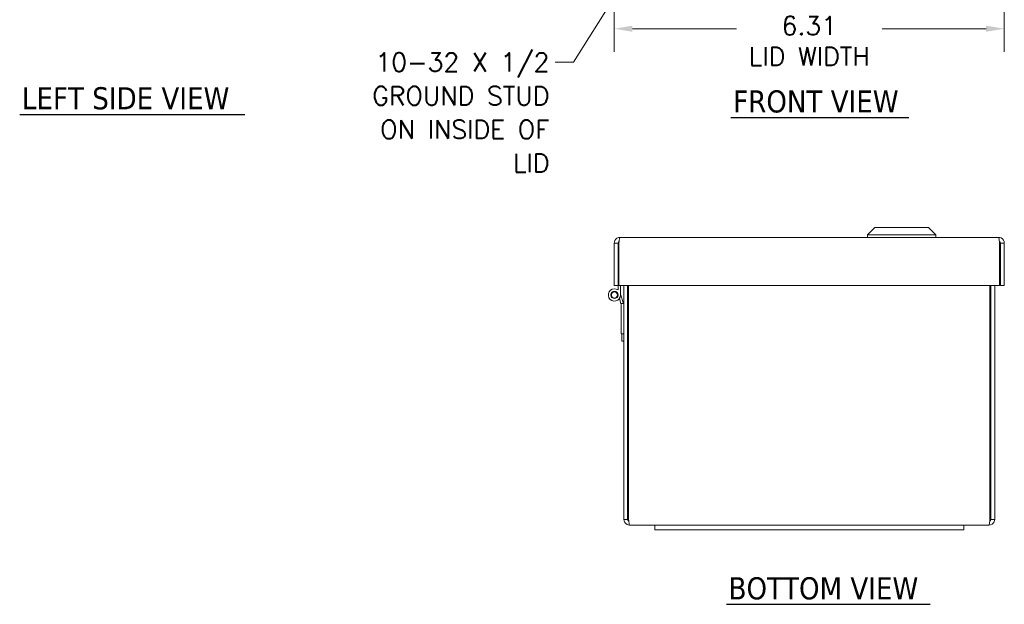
# Model space of a CAD drawing. Header units: inches. Extents: x 1.9 to 47.7, y 2.6 to 30.3.
# Tile 1 of 4: x 3.8 to 19.7, y 5 to 14.5. Entities that reach past the tile are written whole.
import ezdxf

# ---------------------------------------------------------------- set-up
doc = ezdxf.new("R2010")
doc.units = ezdxf.units.IN
doc.header["$LTSCALE"] = 2.985075
doc.header["$MEASUREMENT"] = 0
for name, color, linetype, lineweight in [('Dimension (ANSI)', 7, 'Continuous', 5), ('Symbol (ANSI)', 7, 'Continuous', 5), ('Visible (ANSI)', 7, 'Continuous', 5)]:
    doc.layers.add(name, color=color, linetype=linetype, lineweight=lineweight)
doc.styles.add('ROMANS', font='romans.shx')
doc.styles.add('Text Style168', font='tahoma.ttf')
doc.dimstyles.new('Default (ANSI)', dxfattribs={"dimscale": 2.985075, "dimtxt": 0.1, "dimasz": 0.098425, "dimexe": 0.125, "dimexo": 0.0625, "dimgap": 0.031496, "dimtad": 0, "dimtih": 1, "dimtoh": 1, "dimrnd": 1e-08, "dimzin": 0, "dimdsep": 46, "dimtxsty": 'ROMANS', "dimcen": 0.09, "dimdle": 0.393701, "dimclrd": 256, "dimclre": 256, "dimclrt": 256, "dimadec": 0, "dimazin": 0, "dimtfac": 1, "dimtofl": 0, "dimtmove": 0, "dimatfit": 3, "dimfxl": 1, "dimtolj": 1, "dimtzin": 0, "dimlwd": -1, "dimlwe": -1, "dimarcsym": 0})
doc.dimstyles.new('Default (ANSI)$7', dxfattribs={"dimscale": 2.985075, "dimtxt": 0.1, "dimasz": 0.098425, "dimexe": 0.125, "dimexo": 0.0625, "dimgap": 0.031496, "dimtad": 0, "dimtih": 1, "dimtoh": 1, "dimrnd": 1e-08, "dimzin": 0, "dimdsep": 46, "dimtxsty": 'ROMANS', "dimcen": 0.09, "dimdle": 0.393701, "dimclrd": 256, "dimclre": 256, "dimclrt": 256, "dimadec": 0, "dimazin": 0, "dimtfac": 1, "dimtofl": 0, "dimtmove": 0, "dimatfit": 3, "dimfxl": 1, "dimtolj": 1, "dimtzin": 0, "dimlwd": -1, "dimlwe": -1, "dimarcsym": 0})

# ---------------------------------------------------------------- blocks, each defined once
blk = doc.blocks.new('*D15')
at = {"layer": 'Defpoints', "color": 0, "transparency": 16777216}
for p in [(13.407, 15.73), (19.717, 15.73), (19.717, 14.362)]:
    blk.add_point(p, dxfattribs=at)
at = {"layer": 'Dimension (ANSI)', "transparency": 16777216}
for p, q in [((13.407, 15.544), (13.407, 13.988)), ((19.717, 15.544), (19.717, 13.988)), ((13.7, 14.362), (15.384, 14.362)), ((19.423, 14.362), (17.739, 14.362))]:
    blk.add_line(p, q, dxfattribs=at)
for points in [[(13.7, 14.411), (13.7, 14.313), (13.407, 14.362)], [(19.423, 14.411), (19.423, 14.313), (19.717, 14.362)]]:
    blk.add_solid(points, dxfattribs=at)
at = {"layer": 'Dimension (ANSI)', "transparency": 16777216, "insert": (16.562, 14.561), "char_height": 0.29851, "attachment_point": 2, "style": 'ROMANS'}
blk.add_mtext('\\A1;\\fromans|b0|i0;\\H0.2985;6.31\\P\\fromans|b0|i0;\\H0.2985;LID WIDTH', dxfattribs=at)

msp = doc.modelspace()

# ---------------------------------------------------------------- linework, layer by layer
at = {"layer": 'Symbol (ANSI)', "lineweight": 30}
for p, q in [((3.7891, 12.97689), (7.42953, 12.97689)), ((15.29467, 12.92719), (18.17457, 12.92719)), ((15.22047, 5.04873), (18.51518, 5.04873))]:
    msp.add_line(p, q, dxfattribs=at)
at = {"layer": 'Visible (ANSI)'}
for p, q in [((17.62352, 11.14384), (17.50541, 11.02573)), ((17.62352, 11.14384), (17.50541, 11.02573)), ((17.50541, 11.02573), (18.60777, 11.02573)), ((17.50541, 11.02573), (17.50541, 10.98636)), ((17.50541, 11.02573), (18.60777, 11.02573)), ((17.50541, 11.02573), (17.50541, 10.98636)), ((17.62352, 11.14384), (18.48966, 11.14384)), ((17.62352, 11.14384), (18.48966, 11.14384)), ((18.48966, 11.14384), (18.60777, 11.02573)), ((18.48966, 11.14384), (18.60777, 11.02573)), ((18.60777, 11.02573), (18.60777, 10.98636)), ((18.60777, 11.02573), (18.60777, 10.98636)), ((13.46859, 10.89311), (13.40659, 10.89311)), ((13.40659, 10.89311), (13.40659, 10.20636)), ((13.46859, 10.89311), (13.46859, 10.20636)), ((13.48274, 10.20636), (13.48274, 10.89311)), ((13.49984, 10.98636), (19.62334, 10.98636)), ((19.64045, 10.89311), (19.64045, 10.20636)), ((19.65459, 10.89311), (19.65459, 10.20636)), ((19.65459, 10.89311), (19.71659, 10.89311)), ((19.71659, 10.20636), (19.71659, 10.89311)), ((13.46859, 10.20636), (13.40659, 10.20636)), ((13.46859, 10.13568), (13.46859, 10.20636)), ((19.64045, 10.20636), (13.48274, 10.20636)), ((13.51039, 10.20636), (13.51039, 10.05436)), ((13.56159, 10.20636), (13.56159, 6.42361)), ((13.62359, 6.42361), (13.62359, 10.20636)), ((13.6395, 6.42361), (13.6395, 10.20636)), ((19.48368, 10.20636), (19.48368, 6.42361)), ((19.49959, 6.42361), (19.49959, 10.20636)), ((19.56159, 6.42361), (19.56159, 10.20636)), ((19.65459, 10.20636), (19.71659, 10.20636)), ((13.51039, 10.06888), (13.55626, 9.91436)), ((13.51446, 9.91436), (13.49062, 9.99466)), ((13.55626, 9.91436), (13.51446, 9.91436)), ((13.52039, 9.89436), (13.51446, 9.91436)), ((13.52039, 9.42436), (13.52039, 9.89436)), ((13.55626, 9.91436), (13.56159, 9.89638)), ((13.56159, 9.42436), (13.52039, 9.42436)), ((13.53059, 9.30436), (13.53059, 9.42436)), ((13.56159, 9.30436), (13.53059, 9.30436)), ((13.62359, 6.42361), (13.56159, 6.42361)), ((19.49959, 6.42361), (19.56159, 6.42361)), ((14.06159, 6.33036), (13.65484, 6.33036)), ((14.06159, 6.33036), (14.43659, 6.33036)), ((14.06159, 6.25536), (14.06159, 6.33036)), ((14.43659, 6.25536), (14.06159, 6.25536)), ((18.68659, 6.33036), (14.43659, 6.33036)), ((14.43659, 6.25536), (18.68659, 6.25536)), ((18.68659, 6.33036), (19.06159, 6.33036)), ((19.06159, 6.25536), (18.68659, 6.25536)), ((19.06159, 6.25536), (19.06159, 6.33036)), ((19.46834, 6.33036), (19.06159, 6.33036))]:
    msp.add_line(p, q, dxfattribs=at)
for radius in [0.0582, 0.05]:
    msp.add_circle((13.41039, 10.05436), radius, dxfattribs=at)
msp.add_arc((13.41039, 10.05436), 0.1, 54.408665, 0, dxfattribs=at)
for points, knots in [([(13.49984, 10.98636), (13.46476, 10.98636), (13.43057, 10.96471), (13.41556, 10.933), (13.40968, 10.92058), (13.40659, 10.90685), (13.40659, 10.89311)], [0, 0, 0, 0, 1.12870504, 1.12870504, 1.12870504, 1.57079633, 1.57079633, 1.57079633, 1.57079633]), ([(13.48624, 10.92094), (13.4768, 10.91606), (13.46964, 10.90649), (13.46871, 10.89583), (13.46863, 10.89493), (13.46859, 10.89402), (13.46859, 10.89311)], [0.45668662, 0.45668662, 0.45668662, 0.45668662, 1.48347479, 1.48347479, 1.48347479, 1.57079633, 1.57079633, 1.57079633, 1.57079633]), ([(13.48274, 10.89311), (13.48683, 10.92819), (13.49093, 10.96238), (13.49503, 10.97739), (13.49663, 10.98327), (13.49824, 10.98636), (13.49984, 10.98636)], [0, 0, 0, 0, 1.12870504, 1.12870504, 1.12870504, 1.57079633, 1.57079633, 1.57079633, 1.57079633]), ([(19.71659, 10.89311), (19.71659, 10.92819), (19.69495, 10.96238), (19.66324, 10.97739), (19.65082, 10.98327), (19.63708, 10.98636), (19.62334, 10.98636)], [0, 0, 0, 0, 1.12870504, 1.12870504, 1.12870504, 1.57079633, 1.57079633, 1.57079633, 1.57079633]), ([(19.62334, 10.98636), (19.62744, 10.98636), (19.63154, 10.96471), (19.63564, 10.933), (19.63724, 10.92058), (19.63885, 10.90685), (19.64045, 10.89311)], [0, 0, 0, 0, 1.12870504, 1.12870504, 1.12870504, 1.57079633, 1.57079633, 1.57079633, 1.57079633]), ([(19.63695, 10.92094), (19.64639, 10.91606), (19.65354, 10.90649), (19.65447, 10.89583), (19.65455, 10.89493), (19.65459, 10.89402), (19.65459, 10.89311)], [0.45668662, 0.45668662, 0.45668662, 0.45668662, 1.48347479, 1.48347479, 1.48347479, 1.57079633, 1.57079633, 1.57079633, 1.57079633]), ([(13.56159, 6.42361), (13.56159, 6.38852), (13.58324, 6.35433), (13.61495, 6.33932), (13.62737, 6.33344), (13.6411, 6.33036), (13.65484, 6.33036)], [0, 0, 0, 0, 1.12870504, 1.12870504, 1.12870504, 1.57079633, 1.57079633, 1.57079633, 1.57079633]), ([(13.64271, 6.39506), (13.63255, 6.39967), (13.62469, 6.40968), (13.62371, 6.42088), (13.62363, 6.42179), (13.62359, 6.4227), (13.62359, 6.42361)], [0.40387958, 0.40387958, 0.40387958, 0.40387958, 1.48347479, 1.48347479, 1.48347479, 1.57079633, 1.57079633, 1.57079633, 1.57079633]), ([(13.65484, 6.33036), (13.65117, 6.33036), (13.64749, 6.352), (13.64382, 6.38371), (13.64238, 6.39613), (13.64094, 6.40986), (13.6395, 6.42361)], [0, 0, 0, 0, 1.12870504, 1.12870504, 1.12870504, 1.57079633, 1.57079633, 1.57079633, 1.57079633]), ([(19.48368, 6.42361), (19.48001, 6.38852), (19.47633, 6.35433), (19.47266, 6.33932), (19.47122, 6.33344), (19.46978, 6.33036), (19.46834, 6.33036)], [0, 0, 0, 0, 1.12870504, 1.12870504, 1.12870504, 1.57079633, 1.57079633, 1.57079633, 1.57079633]), ([(19.46834, 6.33036), (19.50343, 6.33036), (19.53762, 6.352), (19.55263, 6.38371), (19.55851, 6.39613), (19.56159, 6.40986), (19.56159, 6.42361)], [0, 0, 0, 0, 1.12870504, 1.12870504, 1.12870504, 1.57079633, 1.57079633, 1.57079633, 1.57079633]), ([(19.48048, 6.39506), (19.49064, 6.39967), (19.49849, 6.40968), (19.49947, 6.42088), (19.49955, 6.42179), (19.49959, 6.4227), (19.49959, 6.42361)], [0.40387958, 0.40387958, 0.40387958, 0.40387958, 1.48347479, 1.48347479, 1.48347479, 1.57079633, 1.57079633, 1.57079633, 1.57079633])]:
    msp.add_open_spline(points, degree=3, knots=knots, dxfattribs=at)

# ---------------------------------------------------------------- texts
at = {"layer": 'Symbol (ANSI)', "insert": (12.35793, 13.97058), "char_height": 0.2985075, "width": 3.3369893, "attachment_point": 3, "line_spacing_factor": 1.093904, "style": 'ROMANS'}
msp.add_mtext('{\\fRomanS|b0|i0;\\H0.2985;10-32 X 1/2\\P\\fromans|b0|i0;\\H0.2985;GROUND STUD\\fRomanS|b0|i0;\\H0.2985;\\P\\fRomanS|b0|i0;\\H0.2985;ON INSIDE OF\\P\\fRomanS|b0|i0;\\H0.2985;LID}', dxfattribs=at)
at = {"layer": 'Symbol (ANSI)', "char_height": 0.358209, "attachment_point": 7, "style": 'Text Style168'}
for s, insert in [('LEFT SIDE VIEW', (3.82492, 13.0511)), ('FRONT VIEW', (15.3305, 13.00024)), ('BOTTOM VIEW', (15.25629, 5.12178))]:
    msp.add_mtext(s, dxfattribs=dict(at, insert=insert))

# ---------------------------------------------------------------- dimensions: what is measured, and where the dimension line sits
at = {"layer": 'Dimension (ANSI)'}
dim = msp.add_linear_dim(base=(19.71659, 14.36158), p1=(13.40659, 15.73013), p2=(19.71659, 15.73013), text='\\fromans|b0|i0;\\H0.2985;<>\\P\\fromans|b0|i0;\\H0.2985;LID WIDTH', dimstyle='Default (ANSI)', override={"dimgap": 0.031496, "dimtih": 0, "dimtoh": 0, "dimdec": 2, "dimtol": 0, "dimlim": 0, "dimtp": 0, "dimtm": 0, "dimtdec": 2, "dimatfit": 1, "dimtvp": -0.25}, dxfattribs=at)
dim.commit()
dim.dimension.update_dxf_attribs({"geometry": '*D15', "text_midpoint": (16.56159, 14.36158), "dimtype": 160})

# ---------------------------------------------------------------- leaders
at = {"layer": 'Symbol (ANSI)', "annotation_type": 0, "has_hookline": 1, "hookline_direction": 1, "text_width": 3.20584}
msp.add_leader([(14.69914, 16.91206), (12.74575, 13.82132), (12.45195, 13.82132)], dimstyle='Default (ANSI)$7', override={"dimtad": 0}, dxfattribs=at)

doc.saveas('drawing.dxf')
